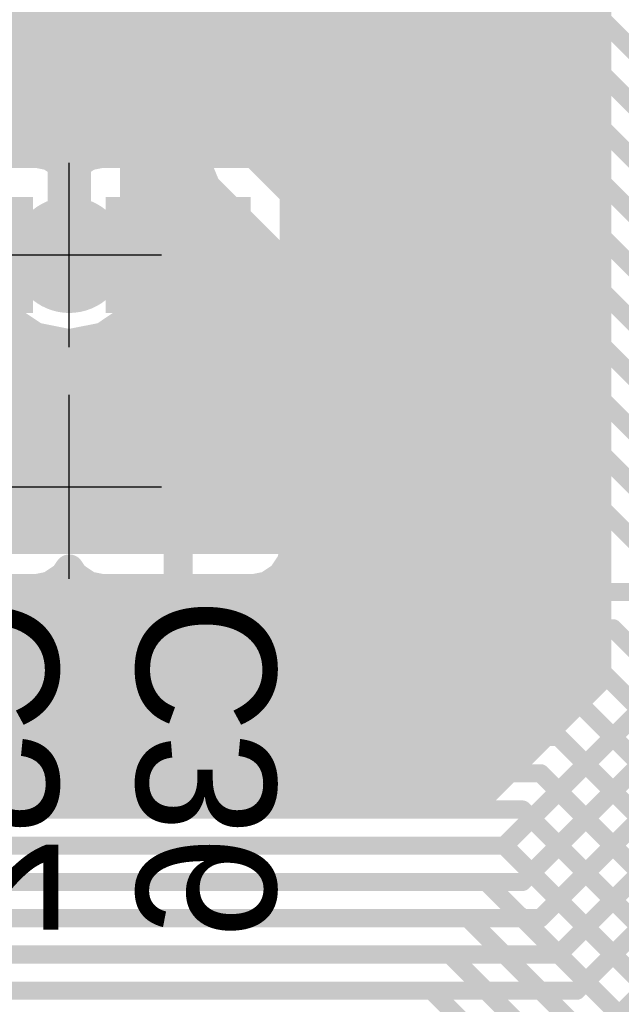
# Model space of a CAD drawing. Extents: x 74 to 326, y 70 to 232.
# Tile 102 of 138: x 191.41 to 195.56, y 154.28 to 161.07. Entities that reach past the tile are written whole.
import ezdxf

# ---------------------------------------------------------------- set-up
doc = ezdxf.new("R2010")
doc.units = 0
for name, color, linetype in [('Bot_Silk', 7, 'CONTINUOUS'), ('Bottom', 2, 'CONTINUOUS'), ('Drill_Layer', 255, 'CONTINUOUS'), ('Gnd', 12, 'CONTINUOUS'), ('Pwr', 13, 'CONTINUOUS'), ('Top', 1, 'CONTINUOUS')]:
    doc.layers.add(name, color=color, linetype=linetype)

# ---------------------------------------------------------------- blocks, each defined once
blk = doc.blocks.new('Cross')
at = {"layer": 'Drill_Layer', "linetype": 'CONTINUOUS'}
for p, q in [((0, -12.7), (0, 12.7)), ((-12.7, 0), (12.7, 0))]:
    blk.add_line(p, q, dxfattribs=at)
blk = doc.blocks.new('UNIT_DISC')
at = {"linetype": 'CONTINUOUS', "const_width": 0.5}
blk.add_lwpolyline([(0.25, 0, 1), (-0.25, 0, 1)], format="xyb", close=True, dxfattribs=at)
blk = doc.blocks.new('SHAPE_EL_236_236_0_0_0_0')
at = {"xscale": 0.6, "yscale": 0.6, "zscale": 0.6}
blk.add_blockref('UNIT_DISC', (0, 0), dxfattribs=at)
blk = doc.blocks.new('SHAPE_EL_314_314_0_0_0_0')
at = {"xscale": 0.8, "yscale": 0.8, "zscale": 0.8}
blk.add_blockref('UNIT_DISC', (0, 0), dxfattribs=at)
blk = doc.blocks.new('SHAPE_TH45_314_236_39_0_0_0')
at = {"linetype": 'CONTINUOUS', "const_width": 0.1}
for points in [[(0.16647, 0.30788, 0.2530389), (-0.16647, 0.30788, 0.2530389)], [(-0.30788, 0.16647, 0.2530389), (-0.30788, -0.16647, 0.2530389)], [(0.30788, -0.16647, 0.2530389), (0.30788, 0.16647, 0.2530389)], [(-0.16647, -0.30788, 0.2530389), (0.16647, -0.30788, 0.2530389)]]:
    blk.add_lwpolyline(points, format="xyb", dxfattribs=at)
at = {"xscale": 0.1, "yscale": 0.1, "zscale": 0.1}
for p in [(-0.16647, 0.30788), (0.16647, 0.30788), (-0.30788, 0.16647), (0.30788, 0.16647), (-0.30788, -0.16647), (0.30788, -0.16647), (-0.16647, -0.30788), (0.16647, -0.30788)]:
    blk.add_blockref('UNIT_DISC', p, dxfattribs=at)
blk = doc.blocks.new('v0306395')
at = {"layer": 'Bottom'}
blk.add_blockref('SHAPE_EL_236_236_0_0_0_0', (0, 0), dxfattribs=at)
at = {"layer": 'Gnd'}
blk.add_blockref('SHAPE_EL_314_314_0_0_0_0', (0, 0), dxfattribs=at)
at = {"layer": 'Pwr'}
blk.add_blockref('SHAPE_TH45_314_236_39_0_0_0', (0, 0), dxfattribs=at)
at = {"layer": 'Top'}
blk.add_blockref('SHAPE_EL_236_236_0_0_0_0', (0, 0), dxfattribs=at)
blk = doc.blocks.new('v0306392')
at = {"layer": 'Bottom'}
blk.add_blockref('SHAPE_EL_236_236_0_0_0_0', (0, 0), dxfattribs=at)
at = {"layer": 'Gnd'}
blk.add_blockref('SHAPE_TH45_314_236_39_0_0_0', (0, 0), dxfattribs=at)
at = {"layer": 'Pwr'}
blk.add_blockref('SHAPE_EL_314_314_0_0_0_0', (0, 0), dxfattribs=at)
at = {"layer": 'Top'}
blk.add_blockref('SHAPE_EL_236_236_0_0_0_0', (0, 0), dxfattribs=at)
blk = doc.blocks.new('0603_12582')
at = {"layer": 'Bot_Silk', "linetype": 'CONTINUOUS', "const_width": 0.2}
for points in [[(192.8, 159.35), (192.2, 159.35)], [(192.2, 159.35), (192.2, 157.95)], [(192.8, 157.95), (192.8, 159.35)], [(192.2, 157.95), (192.8, 157.95)]]:
    blk.add_lwpolyline(points, dxfattribs=at)
at = {"layer": 'Bot_Silk', "xscale": 0.2, "yscale": 0.2, "zscale": 0.2}
for p in [(192.2, 159.35), (192.2, 159.35), (192.8, 159.35), (192.8, 159.35), (192.2, 157.95), (192.2, 157.95), (192.8, 157.95), (192.8, 157.95)]:
    blk.add_blockref('UNIT_DISC', p, dxfattribs=at)
blk = doc.blocks.new('SHAPE_SQ_314_393_0_0_0_0')
blk.add_solid([(-0.4, -0.5), (0.4, -0.5), (-0.4, 0.5), (0.4, 0.5)])
blk = doc.blocks.new('SHAPE_EL_196_196_0_0_0_0')
at = {"xscale": 0.5, "yscale": 0.5, "zscale": 0.5}
blk.add_blockref('UNIT_DISC', (0, 0), dxfattribs=at)
blk = doc.blocks.new('w800h1000395_F')
at = {"layer": 'Bottom'}
blk.add_blockref('SHAPE_SQ_314_393_0_0_0_0', (0, 0), dxfattribs=at)
at = {"layer": 'Gnd'}
blk.add_blockref('SHAPE_EL_196_196_0_0_0_0', (0, 0), dxfattribs=at)
at = {"layer": 'Pwr'}
blk.add_blockref('SHAPE_EL_196_196_0_0_0_0', (0, 0), dxfattribs=at)
blk = doc.blocks.new('w800h1000392_F')
at = {"layer": 'Bottom'}
blk.add_blockref('SHAPE_SQ_314_393_0_0_0_0', (0, 0), dxfattribs=at)
at = {"layer": 'Gnd'}
blk.add_blockref('SHAPE_EL_196_196_0_0_0_0', (0, 0), dxfattribs=at)
at = {"layer": 'Pwr'}
blk.add_blockref('SHAPE_EL_196_196_0_0_0_0', (0, 0), dxfattribs=at)
blk = doc.blocks.new('C36')
at = {"rotation": -270}
for name, p in [('w800h1000395_F', (192.5, 159.45)), ('w800h1000392_F', (192.5, 157.85))]:
    blk.add_blockref(name, p, dxfattribs=at)
blk.add_blockref('0603_12582', (0, 0))
at = {"layer": 'Bot_Silk', "text_generation_flag": 2}
blk.add_text('C36', height=0.96, rotation=-270, dxfattribs=at).set_placement((193.175, 157.0875))
blk = doc.blocks.new('0603_19150')
at = {"layer": 'Bot_Silk', "linetype": 'CONTINUOUS', "const_width": 0.2}
for points in [[(191.3, 159.35), (190.7, 159.35)], [(190.7, 159.35), (190.7, 157.95)], [(191.3, 157.95), (191.3, 159.35)], [(190.7, 157.95), (191.3, 157.95)]]:
    blk.add_lwpolyline(points, dxfattribs=at)
at = {"layer": 'Bot_Silk', "xscale": 0.2, "yscale": 0.2, "zscale": 0.2}
for p in [(190.7, 159.35), (190.7, 159.35), (191.3, 159.35), (191.3, 159.35), (190.7, 157.95), (190.7, 157.95), (191.3, 157.95), (191.3, 157.95)]:
    blk.add_blockref('UNIT_DISC', p, dxfattribs=at)
blk = doc.blocks.new('C32')
at = {"rotation": -270}
for name, p in [('w800h1000395_F', (191, 159.45)), ('w800h1000392_F', (191, 157.85))]:
    blk.add_blockref(name, p, dxfattribs=at)
blk.add_blockref('0603_19150', (0, 0))
at = {"layer": 'Bot_Silk', "text_generation_flag": 2}
blk.add_text('C32', height=0.96, rotation=-270, dxfattribs=at).set_placement((191.675, 157.0875))
blk = doc.blocks.new('SHAPE_SQ_511_118_0_0_0_0')
blk.add_solid([(-0.65, -0.15), (0.65, -0.15), (-0.65, 0.15), (0.65, 0.15)])
blk = doc.blocks.new('w1300h300655')
at = {"layer": 'Gnd'}
blk.add_blockref('SHAPE_EL_196_196_0_0_0_0', (0, 0), dxfattribs=at)
at = {"layer": 'Pwr'}
blk.add_blockref('SHAPE_EL_196_196_0_0_0_0', (0, 0), dxfattribs=at)
at = {"layer": 'Top'}
blk.add_blockref('SHAPE_SQ_511_118_0_0_0_0', (0, 0), dxfattribs=at)
blk = doc.blocks.new('w1300h300395')
at = {"layer": 'Gnd'}
blk.add_blockref('SHAPE_EL_196_196_0_0_0_0', (0, 0), dxfattribs=at)
at = {"layer": 'Pwr'}
blk.add_blockref('SHAPE_EL_196_196_0_0_0_0', (0, 0), dxfattribs=at)
at = {"layer": 'Top'}
blk.add_blockref('SHAPE_SQ_511_118_0_0_0_0', (0, 0), dxfattribs=at)
blk = doc.blocks.new('U2')
for name, p in [('w1300h300655', (192.1, 161)), ('w1300h300395', (192.1, 160.5))]:
    blk.add_blockref(name, p)
blk = doc.blocks.new('CUPOUR_L1_F0_TT90_31294')
at = {"layer": 'Top', "linetype": 'CONTINUOUS', "const_width": 0.2}
for points in [[(192.63869, 160.05), (192.2, 160.05)], [(192.2, 160.05), (192.2, 159.85648)], [(192.65366, 160.01387), (192.63869, 160.05)], [(192.2, 160.0375), (192.64386, 160.0375)], [(192.69268, 159.91966), (192.65366, 160.01387)], [(195.12484, 157.4875), (192.69268, 159.91966)], [(192.2, 159.8875), (192.72484, 159.8875)], [(192.2, 159.85648), (192.31518, 159.6841)], [(192.27949, 159.7375), (192.87484, 159.7375)], [(192.31518, 159.6841), (192.36175, 159.45)], [(192.33439, 159.5875), (193.02484, 159.5875)], [(192.36175, 159.45), (192.31518, 159.2159)], [(192.35926, 159.4375), (193.17484, 159.4375)], [(192.32942, 159.2875), (193.32484, 159.2875)], [(192.31518, 159.2159), (192.18257, 159.01743)], [(192.26279, 159.1375), (193.47484, 159.1375)], [(190.72389, 158.9875), (191.36221, 158.9875)], [(191.34351, 159), (190.73639, 159)], [(191.5159, 158.88482), (191.34351, 159)], [(192.18257, 159.01743), (191.9841, 158.88482)], [(192.13777, 158.9875), (193.62484, 158.9875)], [(190.7, 158.8375), (193.77484, 158.8375)], [(191.75, 158.83825), (191.5159, 158.88482)], [(191.9841, 158.88482), (191.75, 158.83825)], [(190.7, 158.6875), (193.92484, 158.6875)], [(190.7, 158.5375), (194.07484, 158.5375)], [(190.7, 158.3875), (194.22484, 158.3875)], [(190.7, 158.2375), (194.37484, 158.2375)], [(190.7, 158.0875), (194.52484, 158.0875)], [(190.69344, 157.9375), (194.67484, 157.9375)], [(190.6188, 157.7875), (194.82484, 157.7875)], [(190.37516, 157.6375), (194.97484, 157.6375)], [(190.52516, 157.4875), (195.12484, 157.4875)], [(190.52516, 157.4875), (195.12484, 157.4875)]]:
    blk.add_lwpolyline(points, dxfattribs=at)
at = {"layer": 'Top', "xscale": 0.2, "yscale": 0.2, "zscale": 0.2}
for p in [(192.2, 160.05), (192.2, 160.05), (192.63869, 160.05), (192.63869, 160.05), (192.2, 160.0375), (192.64386, 160.0375), (192.65366, 160.01387), (192.65366, 160.01387), (192.69268, 159.91966), (192.69268, 159.91966), (192.2, 159.8875), (192.2, 159.85648), (192.2, 159.85648), (192.72484, 159.8875), (192.27949, 159.7375), (192.87484, 159.7375), (192.31518, 159.6841), (192.31518, 159.6841), (192.33439, 159.5875), (193.02484, 159.5875), (192.35926, 159.4375), (192.36175, 159.45), (192.36175, 159.45), (193.17484, 159.4375), (192.32942, 159.2875), (193.32484, 159.2875), (192.31518, 159.2159), (192.31518, 159.2159), (192.26279, 159.1375), (193.47484, 159.1375), (191.34351, 159), (191.34351, 159), (191.36221, 158.9875), (192.13777, 158.9875), (192.18257, 159.01743), (192.18257, 159.01743), (193.62484, 158.9875), (191.5159, 158.88482), (191.5159, 158.88482), (191.75, 158.83825), (191.75, 158.83825), (191.9841, 158.88482), (191.9841, 158.88482), (193.77484, 158.8375), (193.92484, 158.6875), (194.07484, 158.5375), (194.22484, 158.3875), (194.37484, 158.2375), (194.52484, 158.0875), (194.67484, 157.9375), (194.82484, 157.7875), (194.97484, 157.6375), (195.12484, 157.4875), (195.12484, 157.4875), (195.12484, 157.4875)]:
    blk.add_blockref('UNIT_DISC', p, dxfattribs=at)
blk = doc.blocks.new('CUPOUR_L2_F0_TT90_39393')
at = {"layer": 'Bottom', "linetype": 'CONTINUOUS', "const_width": 0.2}
for points in [[(195.3875, 156.52516), (195.3875, 184.97484)], [(184.3, 161.05), (195.3875, 161.05)], [(184.3, 160.9), (195.3875, 160.9)], [(189.55906, 160.75), (195.3875, 160.75)], [(189.90647, 160.6), (195.3875, 160.6)], [(190.02517, 160.45), (195.3875, 160.45)], [(190.08729, 160.3), (195.3875, 160.3)], [(190.11175, 160.15), (195.3875, 160.15)], [(190.47046, 160.15), (191.52954, 160.15)], [(191.52954, 160.15), (191.61705, 160.13259)], [(191.61705, 160.13259), (191.71628, 160.06628)], [(191.78372, 160.06628), (191.88295, 160.13259)], [(191.88295, 160.13259), (191.97046, 160.15)], [(191.97046, 160.15), (193.02954, 160.15)], [(193.02954, 160.15), (193.11705, 160.13259)], [(193.11705, 160.13259), (193.21628, 160.06628)], [(191.71628, 160.06628), (191.7229, 160.05636)], [(191.7229, 160.05636), (191.75, 160.06175)], [(191.75, 160.06175), (191.77709, 160.05636)], [(191.77709, 160.05636), (191.78372, 160.06628)], [(193.21628, 160.06628), (193.28259, 159.96705)], [(193.26057, 160), (195.3875, 160)], [(193.28259, 159.96705), (193.3, 159.87954)], [(193.3, 159.87954), (193.3, 159.02046)], [(193.3, 159.85), (195.3875, 159.85)], [(193.3, 159.7), (195.3875, 159.7)], [(193.3, 159.55), (195.3875, 159.55)], [(193.3, 159.4), (195.3875, 159.4)], [(193.3, 159.25), (195.3875, 159.25)], [(193.3, 159.1), (195.3875, 159.1)], [(193.3, 159.02046), (193.28259, 158.93295)], [(193.28259, 158.93295), (193.21628, 158.83372)], [(193.28598, 158.95), (195.3875, 158.95)], [(191.71628, 158.83372), (191.61705, 158.76741)], [(191.7229, 158.84363), (191.71628, 158.83372)], [(191.75, 158.83825), (191.7229, 158.84363)], [(191.77709, 158.84363), (191.75, 158.83825)], [(191.78372, 158.83372), (191.77709, 158.84363)], [(191.88295, 158.76741), (191.78372, 158.83372)], [(193.21628, 158.83372), (193.11705, 158.76741)], [(191.61705, 158.76741), (191.52954, 158.75)], [(191.66581, 158.8), (191.83418, 158.8)], [(191.97046, 158.75), (191.88295, 158.76741)], [(193.11705, 158.76741), (193.02954, 158.75)], [(193.16581, 158.8), (195.3875, 158.8)], [(191.52954, 158.75), (190.47046, 158.75)], [(193.02954, 158.75), (191.97046, 158.75)], [(185.1125, 158.65), (195.3875, 158.65)], [(190.47046, 158.55), (191.52954, 158.55)], [(191.52954, 158.55), (191.61705, 158.53259)], [(191.88295, 158.53259), (191.97046, 158.55)], [(191.97046, 158.55), (193.02954, 158.55)], [(192.5, 157.95), (192.5, 158.55)], [(193.02954, 158.55), (193.11705, 158.53259)], [(191.61705, 158.53259), (191.71628, 158.46628)], [(191.66581, 158.5), (191.83418, 158.5)], [(191.78372, 158.46628), (191.88295, 158.53259)], [(193.11705, 158.53259), (193.21628, 158.46628)], [(193.16581, 158.5), (195.3875, 158.5)], [(191.71628, 158.46628), (191.75, 158.41581)], [(191.75, 158.41581), (191.78372, 158.46628)], [(193.21628, 158.46628), (193.28259, 158.36705)], [(193.28259, 158.36705), (193.3, 158.27954)], [(193.28598, 158.35), (195.3875, 158.35)], [(193.3, 158.27954), (193.3, 157.42046)], [(193.3, 158.2), (195.3875, 158.2)], [(193.3, 158.05), (195.3875, 158.05)], [(193.3, 157.9), (195.3875, 157.9)], [(192.6, 157.85), (193.3, 157.85)], [(192.5, 157.75), (192.5, 157.15)], [(193.3, 157.75), (195.3875, 157.75)], [(193.3, 157.6), (195.3875, 157.6)], [(193.3, 157.42046), (193.28259, 157.33295)], [(193.3, 157.45), (195.3875, 157.45)], [(193.28259, 157.33295), (193.21628, 157.23372)], [(191.75, 157.28418), (191.71628, 157.23372)], [(191.78372, 157.23372), (191.75, 157.28418)], [(193.26057, 157.3), (195.3875, 157.3)], [(191.71628, 157.23372), (191.61705, 157.16741)], [(191.88295, 157.16741), (191.78372, 157.23372)], [(193.21628, 157.23372), (193.11705, 157.16741)], [(191.52954, 157.15), (190.47046, 157.15)], [(191.61705, 157.16741), (191.52954, 157.15)], [(191.52954, 157.15), (191.97046, 157.15)], [(191.97046, 157.15), (191.88295, 157.16741)], [(193.02954, 157.15), (191.97046, 157.15)], [(193.11705, 157.16741), (193.02954, 157.15)], [(193.02954, 157.15), (195.3875, 157.15)], [(185.1125, 157), (195.3875, 157)], [(185.1125, 156.85), (195.3875, 156.85)], [(185.1125, 156.7), (195.3875, 156.7)], [(185.1125, 156.55), (195.3875, 156.55)], [(194.59984, 155.7375), (195.3875, 156.52516)], [(185.1125, 156.4), (195.26234, 156.4)], [(185.1125, 156.25), (195.11234, 156.25)], [(185.1125, 156.1), (194.96234, 156.1)], [(185.1125, 155.95), (194.81234, 155.95)], [(185.1125, 155.8), (194.66234, 155.8)], [(186.92789, 155.7375), (194.59984, 155.7375)], [(197.05732, 155.66966), (195.45534, 154.06768)]]:
    blk.add_lwpolyline(points, dxfattribs=at)
at = {"layer": 'Bottom', "xscale": 0.2, "yscale": 0.2, "zscale": 0.2}
for p in [(195.3875, 161.05), (195.3875, 160.9), (195.3875, 160.75), (195.3875, 160.6), (195.3875, 160.45), (195.3875, 160.3), (191.52954, 160.15), (191.52954, 160.15), (191.61705, 160.13259), (191.61705, 160.13259), (191.88295, 160.13259), (191.88295, 160.13259), (191.97046, 160.15), (191.97046, 160.15), (193.02954, 160.15), (193.02954, 160.15), (193.11705, 160.13259), (193.11705, 160.13259), (195.3875, 160.15), (191.71628, 160.06628), (191.71628, 160.06628), (191.7229, 160.05636), (191.7229, 160.05636), (191.75, 160.06175), (191.75, 160.06175), (191.77709, 160.05636), (191.77709, 160.05636), (191.78372, 160.06628), (191.78372, 160.06628), (193.21628, 160.06628), (193.21628, 160.06628), (193.26057, 160), (195.3875, 160), (193.28259, 159.96705), (193.28259, 159.96705), (193.3, 159.87954), (193.3, 159.87954), (193.3, 159.85), (195.3875, 159.85), (193.3, 159.7), (195.3875, 159.7), (193.3, 159.55), (195.3875, 159.55), (193.3, 159.4), (195.3875, 159.4), (193.3, 159.25), (195.3875, 159.25), (193.3, 159.1), (195.3875, 159.1), (193.3, 159.02046), (193.3, 159.02046), (193.28259, 158.93295), (193.28259, 158.93295), (193.28598, 158.95), (195.3875, 158.95), (191.71628, 158.83372), (191.71628, 158.83372), (191.7229, 158.84363), (191.7229, 158.84363), (191.75, 158.83825), (191.75, 158.83825), (191.77709, 158.84363), (191.77709, 158.84363), (191.78372, 158.83372), (191.78372, 158.83372), (193.21628, 158.83372), (193.21628, 158.83372), (191.61705, 158.76741), (191.61705, 158.76741), (191.66581, 158.8), (191.83418, 158.8), (191.88295, 158.76741), (191.88295, 158.76741), (193.11705, 158.76741), (193.11705, 158.76741), (193.16581, 158.8), (195.3875, 158.8), (191.52954, 158.75), (191.52954, 158.75), (191.97046, 158.75), (191.97046, 158.75), (193.02954, 158.75), (193.02954, 158.75), (195.3875, 158.65), (191.52954, 158.55), (191.52954, 158.55), (191.97046, 158.55), (191.97046, 158.55), (192.5, 158.55), (193.02954, 158.55), (193.02954, 158.55), (191.61705, 158.53259), (191.61705, 158.53259), (191.66581, 158.5), (191.83418, 158.5), (191.88295, 158.53259), (191.88295, 158.53259), (193.11705, 158.53259), (193.11705, 158.53259), (193.16581, 158.5), (195.3875, 158.5), (191.71628, 158.46628), (191.71628, 158.46628), (191.75, 158.41581), (191.75, 158.41581), (191.78372, 158.46628), (191.78372, 158.46628), (193.21628, 158.46628), (193.21628, 158.46628), (193.28259, 158.36705), (193.28259, 158.36705), (193.28598, 158.35), (195.3875, 158.35), (193.3, 158.27954), (193.3, 158.27954), (193.3, 158.2), (195.3875, 158.2), (193.3, 158.05), (195.3875, 158.05), (192.5, 157.95), (193.3, 157.9), (195.3875, 157.9), (192.6, 157.85), (193.3, 157.85), (192.5, 157.75), (193.3, 157.75), (195.3875, 157.75), (193.3, 157.6), (195.3875, 157.6), (193.3, 157.45), (193.3, 157.42046), (193.3, 157.42046), (195.3875, 157.45), (193.28259, 157.33295), (193.28259, 157.33295), (191.75, 157.28418), (191.75, 157.28418), (193.26057, 157.3), (195.3875, 157.3), (191.71628, 157.23372), (191.71628, 157.23372), (191.78372, 157.23372), (191.78372, 157.23372), (193.21628, 157.23372), (193.21628, 157.23372), (191.52954, 157.15), (191.52954, 157.15), (191.52954, 157.15), (191.61705, 157.16741), (191.61705, 157.16741), (191.88295, 157.16741), (191.88295, 157.16741), (191.97046, 157.15), (191.97046, 157.15), (191.97046, 157.15), (192.5, 157.15), (193.02954, 157.15), (193.02954, 157.15), (193.02954, 157.15), (193.11705, 157.16741), (193.11705, 157.16741), (195.3875, 157.15), (195.3875, 157), (195.3875, 156.85), (195.3875, 156.7), (195.3875, 156.55), (195.3875, 156.52516), (195.3875, 156.52516), (195.26234, 156.4), (195.11234, 156.25), (194.96234, 156.1), (194.81234, 155.95), (194.66234, 155.8), (194.59984, 155.7375), (194.59984, 155.7375)]:
    blk.add_blockref('UNIT_DISC', p, dxfattribs=at)

msp = doc.modelspace()

# ---------------------------------------------------------------- linework, layer by layer
at = {"layer": 'Bottom', "linetype": 'CONTINUOUS'}
for points, const_width in [([(191, 159.45), (191.75, 159.45)], 0.6), ([(192.5, 159.45), (191.75, 159.45)], 0.6), ([(194.75, 155.375), (195.75, 156.375)], 0.125), ([(194.875, 155.125), (196, 156.25)], 0.125), ([(195, 154.875), (196.25, 156.125)], 0.125), ([(196.5, 156), (195.125, 154.625)], 0.125), ([(195.25, 154.375), (196.75, 155.875)], 0.125), ([(187, 155.375), (194.75, 155.375)], 0.125), ([(187.125, 155.125), (194.875, 155.125)], 0.125), ([(187.25, 154.875), (195, 154.875)], 0.125), ([(195.125, 154.625), (187.375, 154.625)], 0.125), ([(187.5, 154.375), (195.25, 154.375)], 0.125)]:
    msp.add_lwpolyline(points, dxfattribs=dict(at, const_width=const_width))
at = {"layer": 'Top', "linetype": 'CONTINUOUS'}
for points, const_width in [([(195, 164.375), (195, 161.125)], 0.125), ([(194.75, 164.25), (194.75, 161)], 0.125), ([(194.5, 164.125), (194.5, 160.875)], 0.125), ([(194.25, 161.625), (194.25, 160.75)], 0.125), ([(192.875, 161.5), (193.25, 161.125)], 0.125), ([(194, 160.625), (194, 161.5)], 0.125), ([(193.75, 161.375), (193.75, 160.5)], 0.125), ([(193.5, 161.25), (193.5, 160.375)], 0.125), ([(200.625, 155.875), (195.25, 161.25)], 0.125), ([(193.25, 161.125), (193.25, 160.25)], 0.125), ([(195, 161.125), (200.375, 155.75)], 0.125), ([(192.1, 161), (192.875, 161)], 0.125), ([(192.875, 161), (193, 160.875)], 0.125), ([(194.75, 161), (200.125, 155.625)], 0.125), ([(193, 160.875), (193, 160.125)], 0.125), ([(194.5, 160.875), (199.875, 155.5)], 0.125), ([(194.25, 160.75), (199.625, 155.375)], 0.125), ([(199.375, 155.25), (194, 160.625)], 0.125), ([(192.1, 160.5), (191.75, 160.5)], 0.3), ([(191.75, 160.5), (191.75, 159.45)], 0.3), ([(193.75, 160.5), (199.125, 155.125)], 0.125), ([(193.5, 160.375), (198.875, 155)], 0.125), ([(193.25, 160.25), (198.625, 154.875)], 0.125), ([(193, 160.125), (198.375, 154.75)], 0.125), ([(190.55, 159.45), (191.75, 159.45)], 0.3), ([(190.375, 157.125), (195.625, 157.125)], 0.125), ([(190, 156.875), (195.5, 156.875)], 0.125), ([(195.5, 156.875), (197.875, 154.5)], 0.125), ([(190.125, 156.625), (195.375, 156.625)], 0.125), ([(195.375, 156.625), (197.625, 154.375)], 0.125), ([(190.25, 156.375), (195.25, 156.375)], 0.125), ([(195.25, 156.375), (197.375, 154.25)], 0.125), ([(195.125, 156.125), (190.375, 156.125)], 0.125), ([(197.125, 154.125), (195.125, 156.125)], 0.125), ([(195, 155.875), (187.5, 155.875)], 0.125), ([(196.875, 154), (195, 155.875)], 0.125), ([(194.875, 155.625), (186.875, 155.625)], 0.125), ([(196.625, 153.875), (194.875, 155.625)], 0.125), ([(194.75, 155.375), (186.375, 155.375)], 0.125), ([(196.375, 153.75), (194.75, 155.375)], 0.125), ([(194.625, 155.125), (186.25, 155.125)], 0.125), ([(196.125, 153.625), (194.625, 155.125)], 0.125), ([(194.5, 154.875), (186.125, 154.875)], 0.125), ([(195.875, 153.5), (194.5, 154.875)], 0.125), ([(194.375, 154.625), (186, 154.625)], 0.125), ([(195.625, 153.375), (194.375, 154.625)], 0.125), ([(194.25, 154.375), (185.875, 154.375)], 0.125), ([(195.375, 153.25), (194.25, 154.375)], 0.125)]:
    msp.add_lwpolyline(points, dxfattribs=dict(at, const_width=const_width))

# ---------------------------------------------------------------- block references
for name in ['CUPOUR_L2_F0_TT90_39393', 'CUPOUR_L1_F0_TT90_31294', 'U2', 'C32', 'C36']:
    msp.add_blockref(name, (0, 0))
at = {"rotation": 90}
for name, p in [('v0306395', (191.75, 159.45)), ('v0306392', (191.75, 157.85))]:
    msp.add_blockref(name, p, dxfattribs=at)
at = {"layer": 'Bottom'}
for p, xscale, yscale, zscale in [((191.75, 159.45), 0.6, 0.6, 0.6), ((191.75, 159.45), 0.6, 0.6, 0.6), ((192.5, 159.45), 0.6, 0.6, 0.6), ((194.75, 155.375), 0.125, 0.125, 0.125), ((194.75, 155.375), 0.125, 0.125, 0.125), ((194.875, 155.125), 0.125, 0.125, 0.125), ((194.875, 155.125), 0.125, 0.125, 0.125), ((195, 154.875), 0.125, 0.125, 0.125), ((195, 154.875), 0.125, 0.125, 0.125), ((195.125, 154.625), 0.125, 0.125, 0.125), ((195.125, 154.625), 0.125, 0.125, 0.125), ((195.25, 154.375), 0.125, 0.125, 0.125), ((195.25, 154.375), 0.125, 0.125, 0.125)]:
    msp.add_blockref('UNIT_DISC', p, dxfattribs=dict(at, xscale=xscale, yscale=yscale, zscale=zscale))
at = {"layer": 'Drill_Layer', "xscale": 0.05, "yscale": 0.05, "zscale": 0.05}
for p in [(191.75, 159.45), (191.75, 157.85)]:
    msp.add_blockref('Cross', p, dxfattribs=at)
at = {"layer": 'Top'}
for p, xscale, yscale, zscale in [((193.25, 161.125), 0.125, 0.125, 0.125), ((193.25, 161.125), 0.125, 0.125, 0.125), ((195, 161.125), 0.125, 0.125, 0.125), ((195, 161.125), 0.125, 0.125, 0.125), ((192.1, 161), 0.125, 0.125, 0.125), ((192.875, 161), 0.125, 0.125, 0.125), ((192.875, 161), 0.125, 0.125, 0.125), ((194.75, 161), 0.125, 0.125, 0.125), ((194.75, 161), 0.125, 0.125, 0.125), ((193, 160.875), 0.125, 0.125, 0.125), ((193, 160.875), 0.125, 0.125, 0.125), ((194.5, 160.875), 0.125, 0.125, 0.125), ((194.5, 160.875), 0.125, 0.125, 0.125), ((194.25, 160.75), 0.125, 0.125, 0.125), ((194.25, 160.75), 0.125, 0.125, 0.125), ((194, 160.625), 0.125, 0.125, 0.125), ((194, 160.625), 0.125, 0.125, 0.125), ((191.75, 160.5), 0.3, 0.3, 0.3), ((191.75, 160.5), 0.3, 0.3, 0.3), ((192.1, 160.5), 0.3, 0.3, 0.3), ((193.75, 160.5), 0.125, 0.125, 0.125), ((193.75, 160.5), 0.125, 0.125, 0.125), ((193.5, 160.375), 0.125, 0.125, 0.125), ((193.5, 160.375), 0.125, 0.125, 0.125), ((193.25, 160.25), 0.125, 0.125, 0.125), ((193.25, 160.25), 0.125, 0.125, 0.125), ((193, 160.125), 0.125, 0.125, 0.125), ((193, 160.125), 0.125, 0.125, 0.125), ((191.75, 159.45), 0.3, 0.3, 0.3), ((191.75, 159.45), 0.3, 0.3, 0.3), ((195.5, 156.875), 0.125, 0.125, 0.125), ((195.5, 156.875), 0.125, 0.125, 0.125), ((195.375, 156.625), 0.125, 0.125, 0.125), ((195.375, 156.625), 0.125, 0.125, 0.125), ((195.25, 156.375), 0.125, 0.125, 0.125), ((195.25, 156.375), 0.125, 0.125, 0.125), ((195.125, 156.125), 0.125, 0.125, 0.125), ((195.125, 156.125), 0.125, 0.125, 0.125), ((195, 155.875), 0.125, 0.125, 0.125), ((195, 155.875), 0.125, 0.125, 0.125), ((194.875, 155.625), 0.125, 0.125, 0.125), ((194.875, 155.625), 0.125, 0.125, 0.125), ((194.75, 155.375), 0.125, 0.125, 0.125), ((194.75, 155.375), 0.125, 0.125, 0.125), ((194.625, 155.125), 0.125, 0.125, 0.125), ((194.625, 155.125), 0.125, 0.125, 0.125), ((194.5, 154.875), 0.125, 0.125, 0.125), ((194.5, 154.875), 0.125, 0.125, 0.125), ((194.375, 154.625), 0.125, 0.125, 0.125), ((194.375, 154.625), 0.125, 0.125, 0.125), ((194.25, 154.375), 0.125, 0.125, 0.125), ((194.25, 154.375), 0.125, 0.125, 0.125)]:
    msp.add_blockref('UNIT_DISC', p, dxfattribs=dict(at, xscale=xscale, yscale=yscale, zscale=zscale))

doc.saveas('drawing.dxf')
